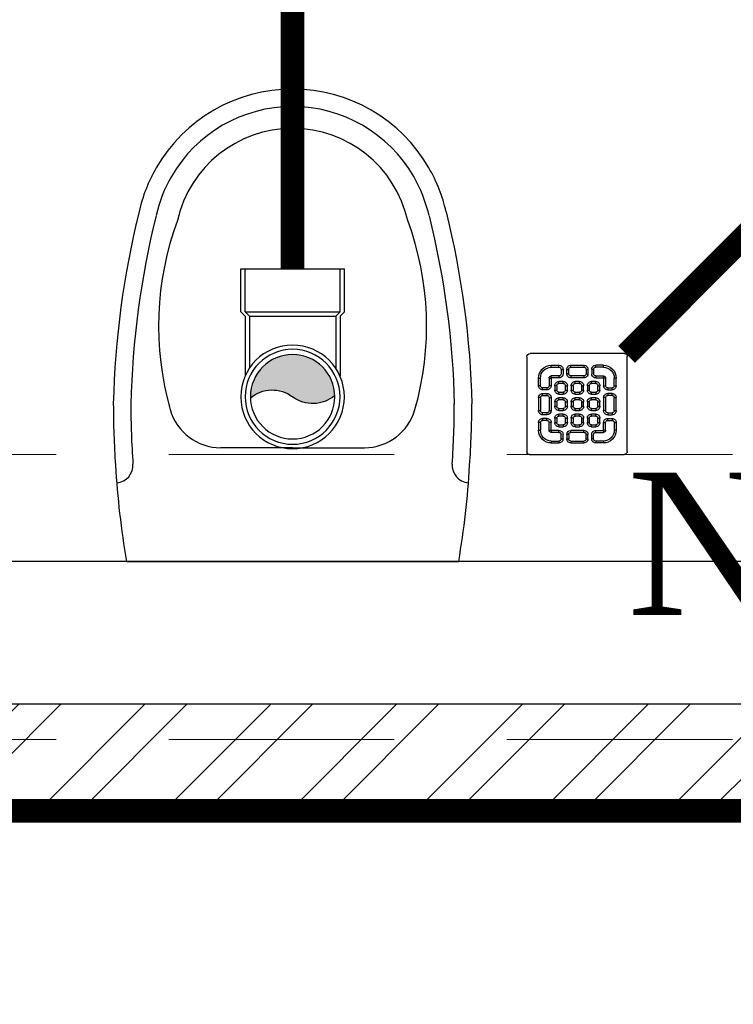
# Model space of a CAD drawing. Header units: inches. Extents: x 113025 to 158499, y 12149 to 30915.
# Tile 104 of 167: x 123577 to 123607, y 29157 to 29198. Entities that reach past the tile are written whole.
import ezdxf

# ---------------------------------------------------------------- set-up
doc = ezdxf.new("R2010")
doc.units = ezdxf.units.IN
doc.header["$MEASUREMENT"] = 0
doc.linetypes.add('HIDDEN', pattern=[0.375, 0.25, -0.125])
for name, color, linetype, lineweight in [('FLOOR RAISE', 4, 'Continuous', 5), ('PD_COLUMN', 2, 'Continuous', 60), ('PD_HATCH', 45, 'Continuous', 9), ('PP- 75DIA Soil Waste Sewer pipe', 90, 'Continuous', 9), ('PP-Soil Pipe', 1, 'Continuous', 25), ('PP-SPRINKLER PIPE', 1, 'Continuous', 0), ('PP-SWP', 1, 'Continuous', 25), ('PP-TEXT', 7, 'Continuous', 40), ('PP-WWP', 3, 'Continuous', 25)]:
    doc.layers.add(name, color=color, linetype=linetype, lineweight=lineweight)
doc.layers.add('PD_025_TEXT', color=61, linetype='Continuous')
doc.layers.add('PD_BASE', color=8, linetype='Continuous', transparency=0.5)
doc.styles.add('Arial', font='GOTHIC.TTF')
doc.styles.add('style1', font='arial.ttf', dxfattribs={"height": 500})

# ---------------------------------------------------------------- blocks, each defined once
blk = doc.blocks.new('columns2')
at = {"layer": 'PD_HATCH', "linetype": 'HIDDEN', "ltscale": 38}
for p, q in [((386.9999999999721, -253.0000000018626), (556.4999999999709, -253.0000000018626)), ((386.9999999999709, -265.0000000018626), (556.4999999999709, -265.0000000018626))]:
    blk.add_line(p, q, dxfattribs=at)
blk = doc.blocks.new('A$C24556D30')
at = {"color": 251}
for p, q in [((170.0000553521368, 400.0000540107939), (170.0000553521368, 20.00005401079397)), ((300.0000553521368, 210.000054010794), (300.0000553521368, 292.2294342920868)), ((300.0000553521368, 210.000054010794), (300.0000553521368, 127.7706737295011))]:
    blk.add_line(p, q, dxfattribs=at)
for points in [[(279.8877858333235, 412.5391608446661, 0.027530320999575), (170.0000553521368, 400.0000540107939, 0.027530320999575)], [(569.74867281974, 385.5564478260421, 0.0549045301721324), (350.0000553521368, 415.000054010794, 0.0549045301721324)], [(564.9384326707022, 366.1435245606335, 0.0549045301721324), (349.5301892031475, 395.0055741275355, 0.0549045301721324)], [(300.0000553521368, 210.000054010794), (300.0000553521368, 290.000054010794, 0.7043924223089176)], [(300.0000553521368, 210.000054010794), (300.0000553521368, 130.0000540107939, -0.7043924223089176)], [(564.9384326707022, 53.85658346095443, -0.0549045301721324), (349.5301892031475, 24.99453389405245, -0.0549045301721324)], [(569.74867281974, 34.44366019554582, -0.0549045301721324), (350.0000553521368, 5.000054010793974, -0.0549045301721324)], [(170.0000553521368, 20.00005401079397, 0.0275303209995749), (279.8877858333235, 7.460947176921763, 0.0275303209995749)]]:
    blk.add_lwpolyline(points, format="xyb", dxfattribs=at)
for centre, radius, start, end in [((279.9358992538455, 412.5424842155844), 20, 184.5904764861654, 273.8822723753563), ((350.0000553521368, -584.9999459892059), 1000, 90, 94.02043563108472), ((350.0000553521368, -584.9999459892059), 980, 90, 94.02043563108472), ((530.0000553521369, 210.000054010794), 180, 59.99999999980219, 77.24246783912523), ((439.0485481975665, 15.1852102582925), 348.1009654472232, 69.7009941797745, 105.9249351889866), ((530.0000553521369, 210.000054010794), 160, 59.99999999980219, 77.24246783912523), ((530.0000553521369, 210.000054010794), 180, 0, 59.99999999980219), ((360.0000553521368, 292.2294342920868), 60, 105.9249351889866, 180), ((530.0000553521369, 210.000054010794), 135, 0, 77.24246783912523), ((530.0000553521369, 210.000054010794), 160, 0, 59.99999999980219), ((530.0000553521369, 210.000054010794), 135, 282.7575321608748, 0), ((530.0000553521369, 210.000054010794), 160, 300.0000000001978, 0), ((530.0000553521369, 210.000054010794), 180, 300.0000000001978, 0), ((360.0000553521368, 127.7706737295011), 60, 180, 254.0750648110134), ((439.0485481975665, 404.8148977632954), 348.1009654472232, 254.0750648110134, 290.2990058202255), ((530.0000553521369, 210.000054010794), 160, 282.7575321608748, 300.0000000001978), ((530.0000553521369, 210.000054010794), 180, 282.7575321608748, 300.0000000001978), ((279.9358992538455, 7.457623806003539), 20, 86.1177276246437, 175.4095235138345), ((350.0000553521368, 1005.000054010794), 980, 265.9795643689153, 270), ((350.0000553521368, 1005.000054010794), 1000, 265.9795643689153, 270)]:
    blk.add_arc(centre, radius, start, end, dxfattribs=at)
blk = doc.blocks.new('FIRST FLOOR AR PLAN')
at = {"layer": 'PD_BASE'}
h = blk.add_hatch(dxfattribs=at)
h.set_pattern_fill('ANSI32', color=256, scale=10)
h.set_pattern_definition([(45, (123733.2206456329, 21360.11650467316), (-2.651650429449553, 2.651650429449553), []), (45, (123734.9884125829, 21360.11650467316), (-2.651650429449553, 2.651650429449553), [])])
h.paths.add_polyline_path([(123743.9915017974, 21362.19848516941), (123700.7415017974, 21362.19848516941), (123700.7415017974, 21357.69848516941), (123743.9915017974, 21357.69848516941)])
h.paths.add_polyline_path([(123658.7415017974, 21362.19848516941), (123615.4915017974, 21362.19848516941), (123615.4915017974, 21357.69848516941), (123658.7415017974, 21357.69848516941)], flags=17)
h.paths.add_polyline_path([(123743.9915017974, 21278.99848516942), (123743.9915017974, 21274.4984851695), (123905.9915017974, 21274.49848516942), (123905.9915017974, 21278.99848516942), (123752.9915017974, 21278.99848516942), (123752.9915017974, 21368.49848516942), (123812.9915017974, 21368.49848516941), (123812.9915017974, 21344.49848516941), (123817.4915017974, 21344.49848516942), (123817.4915017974, 21368.49848516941), (123896.9915017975, 21368.49848516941), (123896.9915017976, 21340.49848516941), (123901.4915017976, 21340.49848516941), (123901.4915017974, 21499.49848516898), (123905.9915017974, 21499.49848516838), (123905.9915017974, 21503.99848516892), (123896.9915017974, 21503.99848516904), (123896.9915017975, 21377.49848516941), (123752.9915017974, 21377.49848516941), (123752.9915017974, 21593.49846078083), (123743.9915017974, 21593.49846078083)])
h.paths.add_polyline_path([(123688.4915069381, 21269.56081110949), (123692.9915069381, 21269.56081110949), (123692.9915069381, 21274.49848516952), (123701.9915017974, 21274.49848516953), (123701.9915017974, 21278.99848516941), (123615.4915017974, 21278.99848516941), (123615.4915017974, 21434.49848516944), (123538.4915017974, 21434.49848516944), (123538.4915017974, 21429.99848516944), (123610.9915017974, 21429.99848516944), (123610.9915017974, 21278.99848516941), (123554.9915017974, 21278.99848516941), (123554.9915017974, 21274.49848516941), (123688.4915069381, 21274.49848516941)])
at = {"layer": 'PD_BASE', "ltscale": 12}
blk.add_line((123610.9915017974, 21284.99848516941), (123554.9915017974, 21284.99848516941), dxfattribs=at)
at = {"layer": 'PD_BASE', "lineweight": 30}
for points in [[(123554.9915017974, 21278.99848516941), (123610.9915017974, 21278.99848516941)], [(123688.4915069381, 21274.49848516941), (123554.9915017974, 21274.49848516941)]]:
    blk.add_lwpolyline(points, dxfattribs=at)
at = {"layer": 'PD_BASE', "ltscale": 12, "xscale": 0.03684210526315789, "yscale": 0.03684210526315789, "zscale": 0.03684210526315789, "rotation": 89.99999999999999}
blk.add_blockref('A$C24556D30', (123596.4457698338, 21278.73532523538), dxfattribs=at)
at = {"layer": 'PD_COLUMN'}
blk.add_blockref('columns2', (123167.9915017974, 21542.49848516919), dxfattribs=at)
at = {"layer": 'PD_BASE', "insert": (123519.7012818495, 21336.12356616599), "char_height": 8, "width": 128.4952190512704, "attachment_point": 1, "style": 'style1'}
blk.add_mtext('\\pi44.93;TOILET\\P\\pi39.377;5\'8" X 8\'2"', dxfattribs=at)
blk = doc.blocks.new('PP-WC CONNECTOR BEND')
at = {"lineweight": 30}
h = blk.add_hatch(color=256, dxfattribs=at)
edge = h.paths.add_edge_path()
edge.add_ellipse((-79.84568734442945, 16.06918967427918), major_axis=(19.39290396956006, 18.32186724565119), ratio=1, start_angle=96.33861705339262, end_angle=173.6613829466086, ccw=False)
edge.add_ellipse((-101.1428493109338, 0.0003864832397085), major_axis=(22.89194586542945, -24.23013451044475), ratio=0.9999999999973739, start_angle=-45.00000000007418, end_angle=134.9999999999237, ccw=False)
edge.add_ellipse((-122.4400112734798, -16.0684167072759), major_axis=(18.3218672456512, -19.39290396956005), ratio=1, start_angle=6.33861705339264, end_angle=83.66138294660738)
at = {"linetype": 'Continuous'}
for p, q in [((-34.09090909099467, 40.90909090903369), (-37.50000000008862, 37.49999999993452)), ((-34.09090909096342, 40.90909090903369), (-5.70708e-11, 40.90909090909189)), ((5.72413e-11, -40.90909090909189), (-5.70708e-11, 40.90909090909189)), ((-37.50000000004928, 37.49999999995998), (-84.90057435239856, 37.49999999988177)), ((-37.49999999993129, -37.50000000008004), (-84.90057435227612, -37.50000000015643)), ((-34.09090909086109, -40.90909090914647), (-37.4999999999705, -37.50000000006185)), ((-34.09090909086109, -40.90909090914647), (5.72413e-11, -40.90909090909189))]:
    blk.add_line(p, q, dxfattribs=at)
at = {"linetype": 'Continuous', "ltscale": 0.005}
for p, q in [((-37.50000000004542, 34.09090909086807), (-78.63664915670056, 34.09090909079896)), ((-34.09090909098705, 37.49999999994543), (-37.50000000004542, 34.09090909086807)), ((-37.49999999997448, -34.09090909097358), (-37.50000000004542, 34.09090909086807)), ((-34.09090909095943, 37.49999999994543), (-6.89511e-11, 37.5)), ((-34.09090909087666, -37.50000000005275), (-34.09090909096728, 37.49999999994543)), ((-37.49999999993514, -34.09090909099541), (-78.63664915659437, -34.09090909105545)), ((-34.09090909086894, -37.50000000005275), (-37.49999999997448, -34.09090909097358)), ((-34.09090909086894, -37.50000000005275), (4.14389e-11, -37.5))]:
    blk.add_line(p, q, dxfattribs=at)
at = {"linetype": 'Continuous'}
blk.add_circle((-101.2499999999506, -1.69166e-10), 40.90909090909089, dxfattribs=at)
at = {"lineweight": 30}
for radius in [37.50049768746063, 33.33377572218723]:
    blk.add_circle((-101.1428493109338, 0.0003864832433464), radius, dxfattribs=at)
for centre, start, end in [((-79.84568734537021, 16.06918967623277), 139.7119494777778, 217.0347153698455), ((-122.4400112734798, -16.0684167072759), 319.7119494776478, 37.03471536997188)]:
    blk.add_arc(centre, 26.67912186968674, start, end, dxfattribs=at)
blk = doc.blocks.new('PP-GRATING')
at = {"linetype": 'Continuous'}
for p, q in [((-49.72758152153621, 52.85331521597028), (49.72758152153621, 52.85331521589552)), ((-53.13747282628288, -49.44342391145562), (-53.13747282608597, 49.44342391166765)), ((52.56915760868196, 50.01173912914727), (52.5691576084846, -48.87510869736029)), ((-27.56328804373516, 40.69137005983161), (-27.56328804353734, 38.6454352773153)), ((-19.60687500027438, 40.69137005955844), (-27.56328705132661, 40.69137005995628)), ((-19.60687500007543, 38.6454352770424), (-27.56328705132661, 38.6454352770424)), ((-19.60687500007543, 38.6454352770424), (-19.60687500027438, 40.69137005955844)), ((-17.3336141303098, 31.82565266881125), (-17.33361413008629, 36.37217436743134)), ((-15.28767934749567, 36.37217433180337), (-17.3336141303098, 36.37217433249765)), ((-17.3336141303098, 31.82565266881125), (-15.2876793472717, 31.82565266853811)), ((-15.2876793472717, 31.82565266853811), (-15.28767934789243, 36.37217436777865)), ((-11.42313586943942, 36.37217242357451), (-11.42313586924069, 31.8256507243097)), ((-9.377201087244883, 36.37217242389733), (-11.42313586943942, 36.37217242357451)), ((-11.42313586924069, 31.82565076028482), (-9.377201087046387, 31.82565072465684)), ((-9.377201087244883, 36.37217242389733), (-9.377201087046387, 31.82565072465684)), ((-7.103939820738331, 38.64543329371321), (-7.103939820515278, 40.69136807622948)), ((-7.103940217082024, 40.6913679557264), (6.535625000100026, 40.6913679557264)), ((-7.103940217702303, 38.64543317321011), (6.535625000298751, 38.64543317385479)), ((6.535625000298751, 40.6913680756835), (6.535625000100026, 38.64543329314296)), ((8.808885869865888, 31.82565068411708), (8.808885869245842, 36.37217230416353)), ((10.85482065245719, 36.37217219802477), (8.808885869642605, 36.37217219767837)), ((8.808885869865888, 31.82565068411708), (10.85482065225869, 31.82565068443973)), ((10.85482065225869, 31.82565068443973), (10.85482065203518, 36.37217230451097)), ((14.71936413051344, 31.82565266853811), (14.71936413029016, 36.37217436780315)), ((14.71936413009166, 36.3721743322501), (16.76529891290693, 36.37217433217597)), ((16.76529891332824, 31.82565266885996), (14.71936413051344, 31.82565266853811)), ((16.76529891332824, 31.82565266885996), (16.76529891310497, 36.37217436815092)), ((19.03855978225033, 40.69137005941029), (26.99497183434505, 40.69137005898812)), ((19.03855978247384, 38.64543527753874), (19.03855978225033, 40.69137005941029)), ((19.03855978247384, 38.64543527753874), (26.99497183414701, 38.64543527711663)), ((26.99497282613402, 40.69137005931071), (26.99497282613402, 38.64543527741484)), ((-38.92959239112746, 27.27913092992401), (-40.9755271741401, 27.27913092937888)), ((-40.9755271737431, 27.27913152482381), (-40.9755271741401, 19.32271800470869)), ((-38.92959239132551, 27.2791315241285), (-38.92959239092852, 19.32271800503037)), ((-29.83654891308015, 19.32271788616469), (-29.83654891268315, 27.27913104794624)), ((-27.79061413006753, 27.27913104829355), (-29.83654891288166, 27.27913092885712)), ((-27.79061413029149, 19.32271788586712), (-27.79061413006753, 27.27913104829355)), ((-27.56328804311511, 29.55239179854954), (-27.56328804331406, 27.5064570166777)), ((-27.56328804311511, 29.55239179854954), (-19.60687539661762, 29.55239179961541)), ((-27.56328804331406, 27.5064570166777), (-19.60687539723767, 27.50645701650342)), ((-19.60687539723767, 27.50645701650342), (-19.60687539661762, 29.55239179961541)), ((-19.60687500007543, 23.64191361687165), (-15.06035345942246, 23.64191361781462)), ((-19.60687499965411, 21.59597883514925), (-19.60687500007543, 23.64191361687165)), ((-19.60687480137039, 21.59597875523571), (-15.0603532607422, 21.59597875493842)), ((-15.06035345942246, 23.64191361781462), (-15.06035345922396, 21.59597883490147)), ((-7.103940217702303, 29.55238981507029), (6.535625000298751, 29.55238981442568)), ((-7.103940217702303, 29.55238981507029), (-7.103940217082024, 27.50645503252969)), ((-7.103940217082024, 27.50645503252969), (6.535625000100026, 27.50645503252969)), ((-2.557418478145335, 23.64191353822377), (1.98910306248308, 23.64191353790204)), ((-2.55741847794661, 21.59597875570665), (-2.557418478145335, 23.64191353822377)), ((-2.55741847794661, 21.59597875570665), (1.989103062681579, 21.59597875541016)), ((1.98910306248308, 23.64191353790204), (1.989103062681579, 21.59597875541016)), ((6.535625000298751, 29.55238981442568), (6.535625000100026, 27.50645503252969)), ((14.49203804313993, 23.64191353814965), (19.03855958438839, 23.64191353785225)), ((14.49203804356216, 21.59597875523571), (14.49203804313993, 23.64191353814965)), ((14.49203804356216, 21.59597875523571), (19.03855958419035, 21.59597875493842)), ((26.99497282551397, 29.55239179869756), (19.03856017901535, 29.55239179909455)), ((19.03856017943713, 27.50645701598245), (19.03856017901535, 29.55239179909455)), ((26.99497282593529, 27.50645701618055), (19.03856017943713, 27.50645701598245)), ((19.03855958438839, 23.64191353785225), (19.03855958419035, 21.59597875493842)), ((26.99497282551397, 29.55239179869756), (26.99497282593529, 27.50645701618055)), ((27.22229891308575, 19.32271788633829), (27.22229891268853, 27.27913104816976)), ((27.22229891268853, 27.27913104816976), (29.26823369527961, 27.27913092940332)), ((29.26823369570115, 19.32271788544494), (29.2682336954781, 27.27913104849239)), ((38.36127717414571, 27.2791315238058), (38.36127717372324, 19.3227180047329)), ((38.36127717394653, 27.27913092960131), (40.40721195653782, 27.27913092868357)), ((40.40721195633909, 27.2791315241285), (40.40721195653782, 19.32271800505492)), ((-38.92959239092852, 19.32271800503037), (-40.97552717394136, 19.32271811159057)), ((-36.65633152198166, 17.04945701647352), (-32.10981017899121, 17.0494570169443)), ((-36.65633152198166, 17.04945701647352), (-36.65633152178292, 15.00352223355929)), ((-36.65633152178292, 15.00352223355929), (-32.10981017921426, 15.00352223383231)), ((-32.10980978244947, 11.1389787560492), (-36.65633132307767, 11.1389787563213)), ((-36.65633132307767, 11.1389787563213), (-36.65633132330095, 9.093043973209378)), ((-32.10980978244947, 9.093043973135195), (-32.10980978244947, 11.1389787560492)), ((-29.83654891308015, 19.32271788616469), (-27.79061413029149, 19.32271788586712)), ((-23.92607065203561, 14.77619622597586), (-23.92607065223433, 19.32271792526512)), ((-21.88013586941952, 19.32271792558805), (-23.92607065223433, 19.32271792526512)), ((-21.88013586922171, 14.77619622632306), (-23.92607065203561, 14.77619622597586)), ((-21.88013586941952, 14.77619626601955), (-21.88013586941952, 19.32271788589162)), ((-15.06035365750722, 12.50293527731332), (-19.60687499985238, 12.50293527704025)), ((-19.60687460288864, 12.50293535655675), (-19.60687460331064, 10.45700057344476)), ((-15.0603532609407, 10.45700057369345), (-19.60687460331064, 10.45700057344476)), ((-15.06035326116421, 12.50293535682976), (-15.0603532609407, 10.45700057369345)), ((-12.78709239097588, 19.32271784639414), (-12.78709239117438, 14.77619614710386)), ((-10.74115760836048, 19.32271796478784), (-12.78709239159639, 19.32271796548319)), ((-12.78709239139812, 14.7761963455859), (-10.74115760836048, 14.77619634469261)), ((-10.74115760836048, 19.32271796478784), (-10.74115760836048, 14.77619634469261)), ((-6.876614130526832, 14.7761961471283), (-6.876614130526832, 19.32271784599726)), ((-4.830679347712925, 19.3227178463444), (-6.876614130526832, 19.32271784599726)), ((-4.830679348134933, 14.77619614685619), (-6.876614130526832, 14.7761961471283)), ((-4.830679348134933, 14.77619614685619), (-4.830679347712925, 19.3227178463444)), ((1.98910326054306, 12.50293527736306), (-2.557418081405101, 12.50293527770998)), ((-2.557418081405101, 12.50293527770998), (-2.557418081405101, 10.45700049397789)), ((1.989103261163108, 10.45700049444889), (-2.557418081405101, 10.45700049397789)), ((1.98910326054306, 12.50293527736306), (1.989103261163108, 10.45700049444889)), ((4.262364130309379, 19.32271788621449), (4.262364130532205, 14.77619626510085)), ((6.308298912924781, 19.32271788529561), (4.262364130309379, 19.32271788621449)), ((4.262364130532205, 14.77619626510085), (6.308298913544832, 14.77619626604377)), ((6.308298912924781, 19.32271788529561), (6.308298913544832, 14.77619626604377)), ((10.17284239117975, 14.77619614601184), (10.1728423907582, 19.32271784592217)), ((12.21877717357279, 19.32271784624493), (10.1728423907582, 19.32271784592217)), ((12.21877717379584, 14.77619614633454), (10.17284239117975, 14.77619614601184)), ((12.21877717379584, 14.77619614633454), (12.21877717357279, 19.32271784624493)), ((19.03855978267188, 12.50293527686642), (14.49203844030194, 12.50293527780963)), ((14.49203844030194, 12.50293527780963), (14.49203843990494, 10.45700049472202)), ((19.03855978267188, 10.45700049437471), (14.49203843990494, 10.45700049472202)), ((19.03855978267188, 12.50293527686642), (19.03855978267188, 10.45700049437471)), ((21.31182065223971, 19.32271788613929), (21.31182065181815, 14.77619626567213)), ((23.35775543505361, 19.32271788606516), (21.31182065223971, 19.32271788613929)), ((21.31182065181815, 14.77619626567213), (23.35775543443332, 14.776196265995)), ((23.35775543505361, 19.32271788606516), (23.35775543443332, 14.776196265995)), ((29.26823369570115, 19.32271788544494), (27.22229891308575, 19.32271788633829)), ((36.08801630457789, 17.04945701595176), (31.54149496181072, 17.04945701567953)), ((36.08801630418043, 15.00352223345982), (31.54149496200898, 15.00352223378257)), ((31.5414945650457, 11.13897875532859), (36.0880161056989, 11.13897875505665)), ((31.5414945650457, 9.09304397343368), (31.5414945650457, 11.13897875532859)), ((36.08801630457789, 17.04945701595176), (36.08801630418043, 15.00352223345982)), ((36.0880161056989, 11.13897875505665), (36.08801610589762, 9.093043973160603)), ((38.36127717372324, 19.3227180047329), (40.40721195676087, 19.32271811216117)), ((-40.97552717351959, 6.819783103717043), (-40.97552717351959, -6.819781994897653)), ((-38.92959239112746, 6.819783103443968), (-40.97552717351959, 6.819783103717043)), ((-38.92959239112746, 6.819783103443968), (-38.92959239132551, -6.819781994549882)), ((-32.10980978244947, 9.093043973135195), (-36.65633132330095, 9.093043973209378)), ((-29.83654891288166, -6.819782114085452), (-29.83654891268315, 6.819783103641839)), ((-29.83654891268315, 6.819783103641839), (-27.79061413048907, 6.819783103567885)), ((-27.79061413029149, -6.819782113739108), (-27.79061413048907, 6.819783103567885)), ((-23.92607065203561, -2.27326066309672), (-23.92607065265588, 2.273261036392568)), ((-21.8801358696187, 2.273261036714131), (-23.92607065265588, 2.273261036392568)), ((-21.8801358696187, -2.273260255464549), (-21.8801358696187, 2.273261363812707)), ((-19.60687499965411, 6.592456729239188), (-15.06035345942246, 6.592456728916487)), ((-19.60687499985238, 4.546521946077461), (-19.60687499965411, 6.592456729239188)), ((-19.60687480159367, 4.546522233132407), (-15.0603532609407, 4.546522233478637)), ((-15.06035345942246, 6.592456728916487), (-15.06035345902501, 4.546521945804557)), ((-12.78709239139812, 2.273261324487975), (-12.78709239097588, -2.273260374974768)), ((-10.74115760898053, 2.27326107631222), (-12.78709239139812, 2.273261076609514)), ((-10.74115760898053, 2.27326107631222), (-10.74115760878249, -2.273260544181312)), ((-6.876614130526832, -2.273260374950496), (-6.876614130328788, 2.273261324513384)), ((-4.830679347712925, 2.273261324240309), (-6.876614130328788, 2.273261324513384)), ((-4.830679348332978, -2.273260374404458), (-4.830679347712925, 2.273261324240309)), ((-2.557418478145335, 6.592457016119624), (1.98910306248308, 6.592457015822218)), ((-2.557418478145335, 4.546522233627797), (-2.557418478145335, 6.592457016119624)), ((-2.557418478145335, 4.546522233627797), (1.98910306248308, 4.546522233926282)), ((1.98910306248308, 6.592457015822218), (1.98910306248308, 4.546522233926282)), ((4.262364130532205, 2.273261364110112), (4.262364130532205, -2.273260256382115)), ((6.308298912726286, 2.273261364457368), (4.262364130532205, 2.273261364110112)), ((6.308298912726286, 2.273261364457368), (6.308298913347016, -2.273260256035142)), ((10.17284239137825, -2.273260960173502), (10.17284239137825, 2.273260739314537)), ((12.21877717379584, 2.273260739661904), (10.17284239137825, 2.273260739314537)), ((12.21877717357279, -2.273260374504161), (12.21877717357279, 2.273261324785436)), ((14.49203804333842, 6.592456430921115), (19.0385595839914, 6.59245643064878)), ((14.49203804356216, 4.546521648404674), (14.49203804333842, 6.592456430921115)), ((14.49203804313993, 4.546522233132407), (19.03855958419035, 4.546522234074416)), ((19.0385595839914, 6.59245643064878), (19.03855958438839, 4.546521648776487)), ((21.31182065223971, 2.273261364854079), (21.31182065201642, -2.273260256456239)), ((23.35775543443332, 2.273260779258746), (21.3118206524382, 2.27326077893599)), ((23.35775543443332, 2.273260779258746), (23.35775543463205, -2.273260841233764)), ((27.22229891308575, -6.819782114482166), (27.22229891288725, 6.819783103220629)), ((29.26823369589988, 6.819783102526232), (27.22229891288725, 6.819783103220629)), ((29.2682336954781, -6.819782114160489), (29.26823369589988, 6.819783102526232)), ((31.5414945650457, 9.09304397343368), (36.08801610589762, 9.093043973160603)), ((38.36127717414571, 6.819783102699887), (38.36127717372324, -6.819781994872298)), ((38.36127717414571, 6.819783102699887), (40.40721195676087, 6.819783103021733)), ((40.40721195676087, 6.819783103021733), (40.40721195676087, -6.819781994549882)), ((-40.9755271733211, -6.819781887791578), (-38.92959239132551, -6.819781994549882)), ((-36.65633152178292, -9.093042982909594), (-32.10981017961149, -9.093042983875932)), ((-36.65633152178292, -9.093042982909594), (-36.65633152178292, -11.13897776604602)), ((-32.10981017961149, -9.093042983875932), (-32.10981053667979, -11.13897776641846)), ((-29.83654891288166, -6.819782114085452), (-27.79061413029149, -6.819782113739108)), ((-21.8801358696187, -2.273260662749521), (-23.92607065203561, -2.27326066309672)), ((-15.06035365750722, -4.546521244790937), (-19.60687499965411, -4.546521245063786)), ((-19.60687460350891, -4.546521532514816), (-19.60687460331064, -6.592456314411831)), ((-15.06035326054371, -6.592456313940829), (-19.60687460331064, -6.592456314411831)), ((-15.0603532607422, -4.546521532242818), (-15.06035326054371, -6.592456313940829)), ((-12.78709239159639, -2.27326054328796), (-10.74115760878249, -2.273260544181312)), ((-4.830679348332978, -2.273260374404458), (-6.876614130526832, -2.273260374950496)), ((1.98910326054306, -4.546521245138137), (-2.557418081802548, -4.546521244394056)), ((-2.557418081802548, -4.546521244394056), (-2.557418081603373, -6.59245602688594)), ((1.989103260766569, -6.592456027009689), (-2.557418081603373, -6.59245602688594)), ((1.98910326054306, -4.546521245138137), (1.989103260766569, -6.592456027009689)), ((4.262364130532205, -2.273260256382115), (6.308298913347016, -2.273260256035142)), ((12.21877717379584, -2.273260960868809), (10.17284239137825, -2.273260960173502)), ((19.03855978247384, -4.54652124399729), (14.4920384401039, -4.546521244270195)), ((14.49203843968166, -4.546521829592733), (14.4920384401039, -6.592456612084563)), ((19.03855978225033, -6.592456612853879), (14.4920384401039, -6.592456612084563)), ((19.03855978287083, -4.546521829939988), (19.03855978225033, -6.592456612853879)), ((21.31182065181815, -2.273260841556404), (23.35775543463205, -2.273260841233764)), ((29.2682336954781, -6.819782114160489), (27.22229891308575, -6.819782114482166)), ((36.0880163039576, -9.09304298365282), (31.54149496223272, -9.093042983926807)), ((31.54149496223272, -9.093042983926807), (31.54149531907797, -11.13897776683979)), ((36.0880163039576, -9.09304298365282), (36.08801630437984, -11.13897776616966)), ((40.40721195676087, -6.819781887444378), (38.36127717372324, -6.819781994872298)), ((-40.9755271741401, -27.27913193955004), (-40.9755271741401, -19.32271842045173)), ((-38.92959239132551, -19.32271842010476), (-40.97552717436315, -19.32271852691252)), ((-38.92959239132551, -27.27913193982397), (-38.92959239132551, -19.32271842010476)), ((-36.65633152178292, -11.13897776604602), (-32.10981017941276, -11.13897776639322)), ((-36.65633152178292, -17.04945743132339), (-36.65633152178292, -15.00352264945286)), ((-36.65633152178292, -15.00352264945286), (-32.10981017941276, -15.00352264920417)), ((-36.65633152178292, -17.04945743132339), (-32.10981017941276, -17.04945743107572)), ((-29.83654891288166, -19.32271830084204), (-27.79061413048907, -19.32271830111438)), ((-29.83654891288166, -19.32271830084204), (-29.83654891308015, -27.27913146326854)), ((-27.79061413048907, -19.32271830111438), (-27.79061413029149, -27.27913146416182)), ((-23.92607065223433, -19.32271681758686), (-23.92607065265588, -14.77619511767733)), ((-21.8801358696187, -14.77619511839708), (-23.92607065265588, -14.77619511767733)), ((-21.88013586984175, -19.32271681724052), (-23.92607065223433, -19.32271681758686)), ((-21.8801358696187, -19.32271677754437), (-21.88013586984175, -14.77619515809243)), ((-19.60687500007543, -10.45699942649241), (-15.06035345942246, -10.456999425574)), ((-19.60687499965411, -12.50293420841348), (-19.60687500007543, -10.45699942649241)), ((-19.6068748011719, -12.50293428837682), (-15.0603532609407, -12.50293428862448)), ((-15.06035345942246, -10.456999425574), (-15.06035345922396, -12.5029342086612)), ((-12.78709239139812, -14.77619519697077), (-12.78709239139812, -19.32271689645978)), ((-10.74115760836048, -14.77619507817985), (-12.78709239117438, -14.77619507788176)), ((-12.78709239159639, -19.32271669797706), (-10.74115760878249, -19.32271669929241)), ((-10.74115760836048, -14.77619507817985), (-10.74115760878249, -19.32271669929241)), ((-6.876614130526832, -19.32271689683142), (-6.876614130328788, -14.77619519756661)), ((-4.830679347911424, -14.77619519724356), (-6.876614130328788, -14.77619519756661)), ((-4.830679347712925, -19.32271689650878), (-6.876614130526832, -19.32271689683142)), ((-4.830679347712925, -19.32271689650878), (-4.830679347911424, -14.77619519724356)), ((-2.557418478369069, -10.45699950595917), (1.98910306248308, -10.45699950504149)), ((-2.557418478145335, -12.50293428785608), (-2.557418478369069, -10.45699950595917)), ((-2.557418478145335, -12.50293428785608), (1.98910306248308, -12.5029342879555)), ((1.98910306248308, -10.45699950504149), (1.98910306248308, -12.5029342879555)), ((4.262364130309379, -14.77619515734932), (4.262364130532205, -19.32271677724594)), ((6.308298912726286, -14.77619515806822), (4.262364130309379, -14.77619515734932)), ((4.262364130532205, -19.32271677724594), (6.308298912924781, -19.32271677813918)), ((6.308298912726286, -14.77619515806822), (6.308298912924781, -19.32271677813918)), ((10.1728423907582, -19.32271689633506), (10.17284239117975, -14.77619519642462)), ((12.21877717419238, -14.77619519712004), (10.17284239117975, -14.77619519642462)), ((12.21877717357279, -19.32271689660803), (10.1728423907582, -19.32271689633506)), ((12.21877717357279, -19.32271689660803), (12.21877717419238, -14.77619519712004)), ((14.49203804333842, -10.45699950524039), (19.03855958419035, -10.4569995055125)), ((14.49203804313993, -12.50293428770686), (14.49203804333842, -10.45699950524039)), ((14.49203804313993, -12.50293428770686), (19.03855958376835, -12.50293428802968)), ((19.03855958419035, -10.4569995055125), (19.03855958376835, -12.50293428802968)), ((21.31182065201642, -14.77619515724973), (21.31182065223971, -19.32271677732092)), ((23.35775543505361, -14.77619515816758), (21.31182065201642, -14.77619515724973)), ((21.31182065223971, -19.32271677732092), (23.35775543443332, -19.32271677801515)), ((23.35775543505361, -14.77619515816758), (23.35775543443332, -19.32271677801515)), ((27.22229891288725, -19.32271830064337), (27.22229891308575, -27.27913146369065)), ((29.26823369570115, -19.32271830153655), (27.22229891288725, -19.32271830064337)), ((29.26823369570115, -19.32271830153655), (29.2682336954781, -27.279131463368)), ((36.08801630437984, -11.13897776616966), (31.54149496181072, -11.13897776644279)), ((36.0880163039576, -15.00352264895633), (31.54149496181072, -15.00352264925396)), ((36.08801630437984, -17.04945743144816), (31.54149496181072, -17.04945743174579)), ((36.08801630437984, -17.04945743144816), (36.0880163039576, -15.00352264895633)), ((38.36127717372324, -19.32271842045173), (40.40721195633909, -19.32271852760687)), ((38.36127717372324, -27.27913193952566), (38.36127717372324, -19.32271842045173)), ((40.40721195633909, -27.27913193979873), (40.40721195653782, -19.32271842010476)), ((-38.92959239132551, -27.2791313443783), (-40.97552717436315, -27.27913134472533)), ((-27.79061413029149, -27.27913146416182), (-29.83654891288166, -27.27913134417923)), ((-27.56328804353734, -27.50645743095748), (-19.60687539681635, -27.50645743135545)), ((-27.56328804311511, -29.55239221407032), (-27.56328804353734, -27.50645743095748)), ((-27.56328804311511, -29.55239221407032), (-19.60687539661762, -29.5523922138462)), ((-15.0603532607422, -21.59597776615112), (-19.60687500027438, -21.59597776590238)), ((-19.60687539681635, -27.50645743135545), (-19.60687539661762, -29.5523922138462)), ((-19.60687460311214, -21.59597768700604), (-19.60687460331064, -23.6419124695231)), ((-15.06035326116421, -23.64191246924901), (-19.60687460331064, -23.6419124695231)), ((-15.0603532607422, -21.59597768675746), (-15.06035326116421, -23.64191246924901)), ((-7.103940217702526, -27.5064560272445), (6.535624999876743, -27.50645602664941)), ((-7.103940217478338, -29.55239081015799), (-7.103940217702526, -27.5064560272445)), ((-7.103940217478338, -29.55239081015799), (6.535624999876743, -29.5523908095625)), ((1.989103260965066, -21.59597776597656), (-2.557418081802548, -21.59597776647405)), ((-2.557418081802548, -21.59597776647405), (-2.557418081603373, -23.64191254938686)), ((1.989103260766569, -23.64191254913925), (-2.557418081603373, -23.64191254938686)), ((1.989103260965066, -21.59597776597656), (1.989103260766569, -23.64191254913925)), ((6.535624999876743, -29.5523908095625), (6.535624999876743, -27.50645602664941)), ((19.03855978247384, -21.59597776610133), (14.49203804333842, -21.59597776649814)), ((14.4920384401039, -21.59597776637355), (14.4920384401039, -23.64191254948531)), ((19.03855978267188, -23.64191254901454), (14.4920384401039, -23.64191254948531)), ((19.03855978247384, -21.59597776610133), (19.03855978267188, -23.64191254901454)), ((26.99497282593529, -27.50645743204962), (19.03856017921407, -27.50645743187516)), ((19.03856017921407, -27.50645743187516), (19.03856017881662, -29.55239221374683)), ((26.99497282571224, -29.55239221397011), (19.03856017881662, -29.55239221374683)), ((26.99497282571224, -29.55239221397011), (26.99497282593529, -27.50645743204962)), ((27.22229891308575, -27.27913146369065), (29.26823369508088, -27.27913134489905)), ((38.36127717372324, -27.27913134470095), (40.40721195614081, -27.27913134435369)), ((-27.56328804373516, -40.69137047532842), (-27.56328804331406, -38.64543569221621)), ((-19.60687500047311, -38.6454356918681), (-27.56328705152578, -38.64543569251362)), ((-19.60687500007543, -40.69137047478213), (-27.56328705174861, -40.69137047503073)), ((-19.60687500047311, -38.6454356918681), (-19.60687500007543, -40.69137047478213)), ((-17.33361413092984, -31.82565308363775), (-17.33361413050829, -36.37217478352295)), ((-17.33361413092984, -31.82565308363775), (-15.28767934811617, -31.82565308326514)), ((-15.28767934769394, -36.37217474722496), (-17.33361413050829, -36.37217474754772)), ((-15.28767934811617, -31.82565308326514), (-15.28767934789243, -36.37217478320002)), ((-11.42313586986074, -36.37217341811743), (-11.42313587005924, -31.82565171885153)), ((-11.42313587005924, -31.82565175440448), (-9.377201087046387, -31.82565171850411)), ((-9.377201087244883, -36.37217341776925), (-11.42313586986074, -36.37217341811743)), ((-9.377201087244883, -36.37217341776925), (-9.377201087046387, -31.82565171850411)), ((6.535624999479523, -38.64543428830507), (-7.103939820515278, -38.6454342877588)), ((-7.103939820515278, -38.6454342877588), (-7.103939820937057, -40.6913690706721)), ((6.535624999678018, -40.6913690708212), (-7.103939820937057, -40.6913690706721)), ((6.546979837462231, -38.68367258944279), (6.535517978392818, -40.72957526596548)), ((8.808885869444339, -31.82565168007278), (8.808885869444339, -36.37217329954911)), ((8.808885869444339, -31.82565168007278), (10.85482065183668, -31.82565167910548)), ((8.83294082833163, -36.42318279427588), (10.87884350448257, -36.4346446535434)), ((10.85482065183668, -31.82565167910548), (10.85482065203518, -36.37217329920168)), ((14.71936413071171, -31.82565308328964), (14.71936412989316, -36.37217478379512)), ((16.76529891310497, -31.82565308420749), (14.71936413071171, -31.82565308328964)), ((14.71936412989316, -36.3721747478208), (16.76529891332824, -36.37217474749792)), ((16.76529891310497, -31.82565308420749), (16.76529891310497, -36.37217478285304)), ((19.03855978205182, -38.64543569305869), (19.03855978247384, -40.69137047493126)), ((19.03855978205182, -38.64543569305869), (26.99497183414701, -38.64543569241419)), ((19.03855978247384, -40.69137047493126), (26.99497183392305, -40.69137047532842)), ((26.99497282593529, -40.69137047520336), (26.99497282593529, -38.64543569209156)), ((49.15926630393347, -52.28500000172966), (-50.29589673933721, -52.28500000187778))]:
    blk.add_line(p, q, dxfattribs=at)
for centre, radius, start, end in [((-49.72758152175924, 49.44342391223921), 3.409891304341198, 89.99999999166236, 179.9999999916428), ((49.72758152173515, 50.01173912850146), 2.841576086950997, 359.9999999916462, 89.99999999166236), ((-27.56328804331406, 27.27913092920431), 13.41223913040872, 89.99999498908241, 179.9999970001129), ((-27.56328804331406, 27.27913092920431), 11.366304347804, 89.99999498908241, 179.9999970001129), ((-19.60687499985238, 31.82565266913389), 4.319195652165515, 269.9999899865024, 359.9999999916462), ((-19.60687499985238, 31.82565266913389), 2.273260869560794, 269.9999899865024, 359.9999999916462), ((-19.60687499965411, 36.37217440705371), 4.319195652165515, 359.9999990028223, 89.99999999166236), ((-19.60687499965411, 36.37217440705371), 2.273260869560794, 359.9999990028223, 89.99999999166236), ((-7.103940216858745, 36.37217242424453), 4.319195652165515, 89.99998998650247, 179.9999999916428), ((-7.103940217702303, 31.82565068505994), 4.319195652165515, 179.9999990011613, 269.9999999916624), ((-7.103940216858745, 36.37217242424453), 2.273260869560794, 89.99998998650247, 179.9999999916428), ((-7.103940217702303, 31.82565068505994), 2.273260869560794, 179.9999990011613, 269.9999999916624), ((6.535625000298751, 31.8256506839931), 4.319195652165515, 269.9999999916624, 359.9999999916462), ((6.535625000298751, 31.8256506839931), 2.273260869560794, 269.9999999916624, 359.9999999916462), ((6.535625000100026, 36.37217242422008), 4.319195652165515, 359.9999970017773, 89.99999999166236), ((6.535625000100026, 36.37217242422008), 2.273260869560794, 359.9999970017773, 89.99999999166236), ((19.03855978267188, 36.37217440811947), 4.319195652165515, 89.99999999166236, 180.0000010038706), ((19.03855978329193, 31.82565266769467), 4.319195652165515, 179.9999999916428, 270.0000099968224), ((19.03855978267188, 36.37217440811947), 2.273260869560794, 89.99999999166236, 180.0000010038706), ((19.03855978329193, 31.82565266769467), 2.273260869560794, 179.9999999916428, 270.0000099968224), ((26.99497282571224, 27.27913092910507), 13.41223913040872, 3.0032057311e-06, 90.00000499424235), ((26.99497282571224, 27.27913092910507), 11.366304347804, 3.0032057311e-06, 90.00000499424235), ((-27.56328804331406, 27.27913092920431), 2.273260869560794, 89.99999999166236, 179.9999970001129), ((-27.56328804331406, 27.27913092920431), 0.2273260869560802, 89.99999999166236, 179.9999970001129), ((-19.60687499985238, 19.32271796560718), 4.319195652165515, 89.99999999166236, 180.0000010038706), ((-19.60687499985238, 19.32271788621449), 2.273260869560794, 89.99999498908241, 179.9999999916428), ((-19.60687499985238, 19.32271796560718), 2.273260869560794, 89.99999999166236, 180.0000010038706), ((-15.0603532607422, 19.32271796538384), 4.319195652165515, 359.9999999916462, 90.00000499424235), ((-15.0603532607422, 19.32271788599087), 2.273260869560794, 359.9999990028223, 89.99999999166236), ((-2.557418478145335, 19.32271788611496), 4.319195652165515, 89.99999999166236, 180.0000010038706), ((-2.557418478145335, 19.32271788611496), 2.273260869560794, 89.99999999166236, 180.0000010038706), ((-2.557418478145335, 19.32271788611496), 2.273260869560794, 89.99999999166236, 180.0000010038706), ((1.989103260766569, 19.32271788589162), 4.319195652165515, 359.9999999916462, 90.00000499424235), ((1.989103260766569, 19.32271788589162), 2.273260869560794, 359.9999999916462, 90.00000499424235), ((14.49203804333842, 19.3227178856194), 4.319195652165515, 89.99999999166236, 180.0000010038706), ((14.49203804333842, 19.3227178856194), 2.273260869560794, 89.99999999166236, 180.0000010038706), ((19.03855978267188, 19.32271788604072), 4.319195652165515, 359.9999999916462, 90.00000499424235), ((19.03855978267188, 19.32271788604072), 2.273260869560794, 359.9999999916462, 90.00000499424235), ((26.99497282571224, 27.27913092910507), 2.273260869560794, 3.0032057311e-06, 89.99999999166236), ((26.99497282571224, 27.27913092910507), 0.2273260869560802, 3.0032057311e-06, 89.99999999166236), ((-36.65633152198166, 19.3227178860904), 4.319195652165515, 179.9999970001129, 269.9999999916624), ((-36.65633152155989, 6.819783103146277), 4.319195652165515, 89.99999498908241, 179.9999999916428), ((-36.65633152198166, 19.3227178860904), 2.273260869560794, 179.9999970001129, 269.9999999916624), ((-32.10980978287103, 19.32271788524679), 4.319195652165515, 269.9999899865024, 359.9999999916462), ((-32.10980978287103, 19.32271788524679), 2.273260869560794, 269.9999899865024, 359.9999999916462), ((-32.10980978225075, 6.81978310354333), 4.319195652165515, 359.9999999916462, 89.99999999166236), ((-19.60687499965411, 14.77619622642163), 4.319195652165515, 179.9999999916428, 270.0000099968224), ((-19.60687499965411, 14.77619614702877), 2.273260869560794, 179.9999970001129, 269.9999999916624), ((-15.0603532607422, 14.77619614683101), 2.273260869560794, 269.9999899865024, 359.9999999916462), ((-15.06035326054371, 14.7761962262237), 4.319195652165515, 269.9999999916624, 3.0032057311e-06), ((-2.55741847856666, 14.77619614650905), 4.319195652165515, 179.9999999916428, 270.0000099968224), ((-2.55741847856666, 14.77619614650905), 2.273260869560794, 179.9999999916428, 270.0000099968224), ((1.98910326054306, 14.77619614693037), 2.273260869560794, 269.9999999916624, 3.0032057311e-06), ((1.98910326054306, 14.77619614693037), 4.319195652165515, 269.9999999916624, 3.0032057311e-06), ((14.49203804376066, 14.77619614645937), 4.319195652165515, 179.9999999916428, 270.0000099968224), ((14.49203804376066, 14.77619614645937), 2.273260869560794, 179.9999999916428, 270.0000099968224), ((19.03855978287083, 14.77619614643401), 2.273260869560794, 269.9999999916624, 3.0032057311e-06), ((19.03855978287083, 14.77619614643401), 4.319195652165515, 269.9999999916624, 3.0032057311e-06), ((31.54149456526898, 19.32271788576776), 4.319195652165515, 179.9999999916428, 270.0000099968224), ((31.54149456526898, 6.819783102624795), 4.319195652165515, 89.99999999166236, 179.9999999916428), ((31.54149456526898, 19.32271788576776), 2.273260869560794, 179.9999999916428, 270.0000099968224), ((36.08801630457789, 19.32271788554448), 2.273260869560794, 269.9999999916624, 3.0032057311e-06), ((36.08801630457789, 19.32271788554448), 4.319195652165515, 269.9999999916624, 3.0032057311e-06), ((36.08801630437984, 6.819783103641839), 4.319195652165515, 359.9999999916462, 90.00000499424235), ((-36.65633152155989, 6.819783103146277), 2.273260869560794, 89.99999498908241, 179.9999999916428), ((-32.10980978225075, 6.81978310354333), 2.273260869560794, 359.9999999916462, 89.99999999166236), ((-19.60687500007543, 2.273261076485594), 4.319195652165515, 89.99999999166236, 180.0000010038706), ((-19.60687499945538, 2.273261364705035), 2.273260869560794, 89.99999498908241, 179.9999999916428), ((-19.60687500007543, 2.273261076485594), 2.273260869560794, 89.99999999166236, 180.0000010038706), ((-15.0603532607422, 2.273261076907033), 4.319195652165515, 359.9999999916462, 90.00000499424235), ((-15.0603532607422, 2.273261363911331), 2.273260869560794, 359.9999990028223, 89.99999999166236), ((-2.557418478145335, 2.273261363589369), 4.319195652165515, 89.99999999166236, 180.0000010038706), ((-2.557418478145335, 2.273261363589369), 2.273260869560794, 89.99999999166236, 180.0000010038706), ((-2.557418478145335, 2.273261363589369), 2.273260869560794, 89.99999999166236, 180.0000010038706), ((1.989103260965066, 2.273261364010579), 4.319195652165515, 359.9999999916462, 90.00000499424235), ((1.989103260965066, 2.273261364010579), 2.273260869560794, 359.9999999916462, 90.00000499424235), ((14.49203804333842, 2.273260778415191), 4.319195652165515, 89.99999999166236, 180.0000010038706), ((14.49203804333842, 2.273261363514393), 2.273260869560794, 89.99999999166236, 180.0000010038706), ((14.49203804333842, 2.273260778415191), 2.273260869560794, 89.99999999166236, 180.0000010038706), ((19.03855978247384, 2.273260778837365), 4.319195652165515, 359.9999999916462, 90.00000499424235), ((19.03855978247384, 2.273261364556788), 2.273260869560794, 359.9999999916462, 90.00000499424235), ((31.54149456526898, 6.819783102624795), 2.273260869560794, 89.99999999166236, 179.9999999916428), ((36.08801630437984, 6.819783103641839), 2.273260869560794, 359.9999999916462, 90.00000499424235), ((-36.65633152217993, -6.81978211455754), 4.319195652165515, 179.9999970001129, 269.9999999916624), ((-36.65633152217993, -6.81978211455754), 2.273260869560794, 179.9999970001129, 269.9999999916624), ((-32.10980978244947, -6.819782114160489), 4.319195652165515, 269.9999899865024, 359.9999999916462), ((-32.10980978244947, -6.819782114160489), 2.273260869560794, 269.9999899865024, 359.9999999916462), ((-19.60687499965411, -2.273260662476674), 4.319195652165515, 179.9999999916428, 270.0000099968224), ((-19.60687499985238, -2.273260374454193), 2.273260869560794, 179.9999970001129, 269.9999999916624), ((-15.0603532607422, -2.273260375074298), 2.273260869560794, 269.9999899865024, 359.9999999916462), ((-15.0603532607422, -2.273260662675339), 4.319195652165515, 269.9999999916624, 3.0032057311e-06), ((-2.55741847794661, -2.273260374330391), 4.319195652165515, 179.9999999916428, 270.0000099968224), ((-2.55741847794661, -2.273260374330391), 2.273260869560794, 179.9999999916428, 270.0000099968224), ((1.98910326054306, -2.273260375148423), 2.273260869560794, 269.9999999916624, 3.0032057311e-06), ((1.98910326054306, -2.273260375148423), 4.319195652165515, 269.9999999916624, 3.0032057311e-06), ((14.49203804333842, -2.273260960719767), 4.319195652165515, 179.9999999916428, 270.0000099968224), ((14.49203804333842, -2.273260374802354), 2.273260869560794, 179.9999999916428, 270.0000099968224), ((19.03855978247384, -2.273260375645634), 2.273260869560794, 269.9999999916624, 3.0032057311e-06), ((19.03855978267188, -2.273260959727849), 4.319195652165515, 269.9999999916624, 3.0032057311e-06), ((31.54149456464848, -6.819782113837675), 4.319195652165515, 179.9999999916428, 270.0000099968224), ((31.54149456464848, -6.819782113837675), 2.273260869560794, 179.9999999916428, 270.0000099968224), ((36.0880163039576, -6.819782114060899), 2.273260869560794, 269.9999999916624, 3.0032057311e-06), ((36.0880163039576, -6.819782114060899), 4.319195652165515, 269.9999999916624, 3.0032057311e-06), ((-36.65633152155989, -19.32271830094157), 4.319195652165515, 89.99999999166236, 180.00000300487), ((-36.65633152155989, -19.32271830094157), 2.273260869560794, 89.99999999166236, 180.00000300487), ((-32.10980978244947, -19.32271830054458), 4.319195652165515, 359.9999999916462, 90.00000999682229), ((-32.10980978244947, -19.32271830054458), 2.273260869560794, 359.9999999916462, 90.00000999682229), ((-19.60687499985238, -14.77619507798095), 4.319195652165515, 89.99999999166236, 180.0000010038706), ((-19.60687499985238, -19.32271681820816), 4.319195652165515, 179.9999999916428, 270.0000099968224), ((-19.60687500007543, -14.77619515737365), 2.273260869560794, 89.99999498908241, 179.9999999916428), ((-19.60687499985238, -14.77619507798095), 2.273260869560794, 89.99999999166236, 180.0000010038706), ((-19.60687500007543, -19.32271689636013), 2.273260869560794, 179.9999970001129, 269.9999999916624), ((-15.0603532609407, -14.77619507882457), 4.319195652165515, 359.9999999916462, 90.00000499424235), ((-15.06035326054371, -14.77619515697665), 2.273260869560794, 359.9999990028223, 89.99999999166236), ((-15.0603532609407, -19.32271689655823), 2.273260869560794, 269.9999999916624, 359.9999999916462), ((-15.0603532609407, -19.32271681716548), 4.319195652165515, 269.9999999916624, 3.0032057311e-06), ((-2.557418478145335, -14.77619515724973), 4.319195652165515, 89.99999999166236, 180.0000010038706), ((-2.557418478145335, -19.32271689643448), 4.319195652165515, 179.9999999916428, 270.0000099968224), ((-2.557418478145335, -14.77619515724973), 2.273260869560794, 89.99999999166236, 180.0000010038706), ((-2.557418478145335, -14.77619515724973), 2.273260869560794, 89.99999999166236, 180.0000010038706), ((-2.557418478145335, -19.32271689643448), 2.273260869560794, 179.9999999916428, 270.0000099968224), ((1.989103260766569, -14.77619515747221), 4.319195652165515, 359.9999999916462, 90.00000499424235), ((1.989103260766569, -14.77619515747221), 2.273260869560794, 359.9999999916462, 90.00000499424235), ((1.989103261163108, -19.32271689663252), 2.273260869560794, 269.9999999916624, 3.0032057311e-06), ((1.989103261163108, -19.32271689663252), 4.319195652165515, 269.9999999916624, 3.0032057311e-06), ((14.4920380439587, -14.77619515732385), 4.319195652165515, 89.99999999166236, 180.0000010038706), ((14.49203804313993, -19.32271689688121), 4.319195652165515, 179.9999999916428, 270.0000099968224), ((14.4920380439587, -14.77619515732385), 2.273260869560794, 89.99999999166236, 180.0000010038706), ((14.4920380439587, -14.77619515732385), 2.273260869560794, 89.99999999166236, 180.0000010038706), ((14.49203804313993, -19.32271689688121), 2.273260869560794, 179.9999999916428, 269.9999999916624), ((19.03855978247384, -14.77619515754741), 4.319195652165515, 359.9999999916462, 90.00000499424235), ((19.03855978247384, -14.77619515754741), 2.273260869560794, 359.9999999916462, 90.00000499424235), ((19.03855978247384, -19.32271689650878), 2.273260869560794, 269.9999999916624, 3.0032057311e-06), ((19.03855978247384, -19.32271689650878), 4.319195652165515, 269.9999999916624, 3.0032057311e-06), ((31.54149456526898, -19.32271830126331), 4.319195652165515, 89.99998998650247, 179.9999999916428), ((31.54149456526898, -19.32271830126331), 2.273260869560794, 89.99998998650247, 179.9999999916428), ((36.08801630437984, -19.32271830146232), 4.319195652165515, 359.9999970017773, 89.99999999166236), ((36.08801630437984, -19.32271830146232), 2.273260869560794, 359.9999970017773, 89.99999999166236), ((-27.56328804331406, -27.27913134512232), 13.41223913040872, 180.00000300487, 270.0000049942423), ((-27.56328804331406, -27.27913134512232), 11.366304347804, 180.00000300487, 270.0000049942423), ((-27.56328804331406, -27.27913134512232), 2.273260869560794, 180.00000300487, 269.9999999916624), ((-27.56328804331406, -27.27913134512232), 0.2273260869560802, 180.00000300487, 269.9999999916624), ((-19.60687499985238, -31.82565308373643), 4.319195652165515, 359.9999999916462, 90.00000999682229), ((-19.60687499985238, -31.82565308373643), 2.273260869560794, 359.9999999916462, 90.00000999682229), ((-7.103940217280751, -31.82565167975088), 4.319195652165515, 89.99999999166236, 180.0000010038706), ((-7.103940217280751, -31.82565167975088), 2.273260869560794, 89.99999999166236, 180.0000010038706), ((6.535624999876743, -31.82565167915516), 4.319195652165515, 359.9999999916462, 89.99999999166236), ((6.535624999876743, -31.82565167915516), 2.273260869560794, 359.9999999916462, 89.99999999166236), ((19.03855978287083, -31.82565308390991), 4.319195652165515, 89.99998998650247, 179.9999999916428), ((19.03855978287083, -31.82565308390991), 2.273260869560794, 89.99998998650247, 179.9999999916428), ((26.99497282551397, -27.27913134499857), 2.273260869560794, 269.9999999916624, 359.9999970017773), ((26.99497282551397, -27.27913134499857), 0.2273260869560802, 269.9999999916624, 359.9999970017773), ((26.99497282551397, -27.27913134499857), 13.41223913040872, 269.9999949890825, 359.9999970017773), ((26.99497282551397, -27.27913134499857), 11.366304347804, 269.9999949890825, 359.9999970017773), ((-19.60687500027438, -36.37217482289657), 4.319195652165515, 269.9999999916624, 1.0038705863e-06), ((-19.60687500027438, -36.37217482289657), 2.273260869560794, 269.9999999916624, 1.0038705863e-06), ((-7.103940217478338, -36.37217341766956), 4.319195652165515, 179.9999999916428, 270.0000099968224), ((-7.103940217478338, -36.37217341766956), 2.273260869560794, 179.9999999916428, 270.0000099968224), ((6.559715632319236, -36.41044739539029), 4.319195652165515, 269.6790024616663, 359.6790124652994), ((6.559715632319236, -36.41044739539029), 2.273260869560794, 269.6790024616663, 359.6790124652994), ((19.03855978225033, -36.37217482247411), 4.319195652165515, 179.9999990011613, 269.9999999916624), ((19.03855978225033, -36.37217482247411), 2.273260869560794, 179.9999990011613, 269.9999999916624), ((-50.67448384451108, -49.82211509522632), 2.491931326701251, 171.2590690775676, 278.7566635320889), ((49.15926630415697, -48.87510869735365), 3.409891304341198, 269.9999999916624, 359.9999999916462)]:
    blk.add_arc(centre, radius, start, end, dxfattribs=at)
blk = doc.blocks.new('zw$4BE2')
at = {"layer": 'FLOOR RAISE', "const_width": 0.9999999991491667}
blk.add_lwpolyline([(-745.499999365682, 0), (0, 0), (5.820766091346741e-11, -156.4999998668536), (-17.99999998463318, -156.4999998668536), (-17.99999998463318, -159.4999998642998), (-293.9999997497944, -159.4999998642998), (-293.9999997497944, -261.4999997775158), (-382.4999996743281, -261.4999997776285), (-530.999999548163, -261.4999997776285), (-530.999999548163, -327.9999997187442), (-746.9999993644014, -327.999999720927), (-746.9999993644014, -309.9999997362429), (-745.499999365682, -309.9999997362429), (-745.499999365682, 0)], dxfattribs=at)
at = {"layer": 'PP- 75DIA Soil Waste Sewer pipe', "ltscale": 0.015, "const_width": 0.9999999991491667}
blk.add_lwpolyline([(-681.2080459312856, -308.7770776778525), (-559.5737319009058, -187.1427636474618)], dxfattribs=at)
at = {"layer": 'PP-Soil Pipe', "color": 1, "ltscale": 0.015}
blk.add_lwpolyline([(-695.2825966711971, -305.1704158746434, 0.9999999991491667, 0.9999999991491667, 0), (-695.2825966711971, -220.7805219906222, 0.9999999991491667, 0.9999999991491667, 0), (-670.6107485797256, -196.0000202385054, 0.9999999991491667, 0.9999999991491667, 0), (-362.3631049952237, -196.0000202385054, 0.9999999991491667, 0.9999999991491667, 0), (-351.7815823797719, -185.4184976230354, 0.9999999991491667, 0.9999999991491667, 0)], format="xyseb", dxfattribs=at)
at = {"layer": 'PP-SWP', "xscale": -0.05333333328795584, "yscale": 0.05333333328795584, "zscale": 0.05333333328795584, "rotation": 270.0000000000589}
blk.add_blockref('PP-WC CONNECTOR BEND', (-695.2825966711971, -305.1704158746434), dxfattribs=at)
at = {"layer": 'PP-WWP', "xscale": -0.04021621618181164, "yscale": 0.04021621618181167, "zscale": 40.21621618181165, "rotation": 89.9999999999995}
blk.add_blockref('PP-GRATING', (-683.2825760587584, -310.8858673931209), dxfattribs=at)
at = {"layer": 'PP-TEXT', "insert": (-681.1798711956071, -319.8854445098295), "char_height": 5.999999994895, "width": 26.66140014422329, "attachment_point": 7, "style": 'Arial'}
blk.add_mtext('{\\fTimes New Roman|b0|i0|c0|p0;N.T}', dxfattribs=at)

msp = doc.modelspace()

# ---------------------------------------------------------------- block references
at = {"layer": 'PD_025_TEXT'}
msp.add_blockref('FIRST FLOOR AR PLAN', (0, 7890.650291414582), dxfattribs=at)

# ---------------------------------------------------------------- next in the draw order: block references
msp.add_blockref('zw$4BE2', (124283.9915017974, 29493.14877658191), dxfattribs=at)

# ---------------------------------------------------------------- next in the draw order: linework, layer by layer
at = {"layer": 'PP-SPRINKLER PIPE'}
msp.add_circle((124551.2389709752, 29172.99441664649), 1741.724416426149, dxfattribs=at)

doc.saveas('drawing.dxf')
